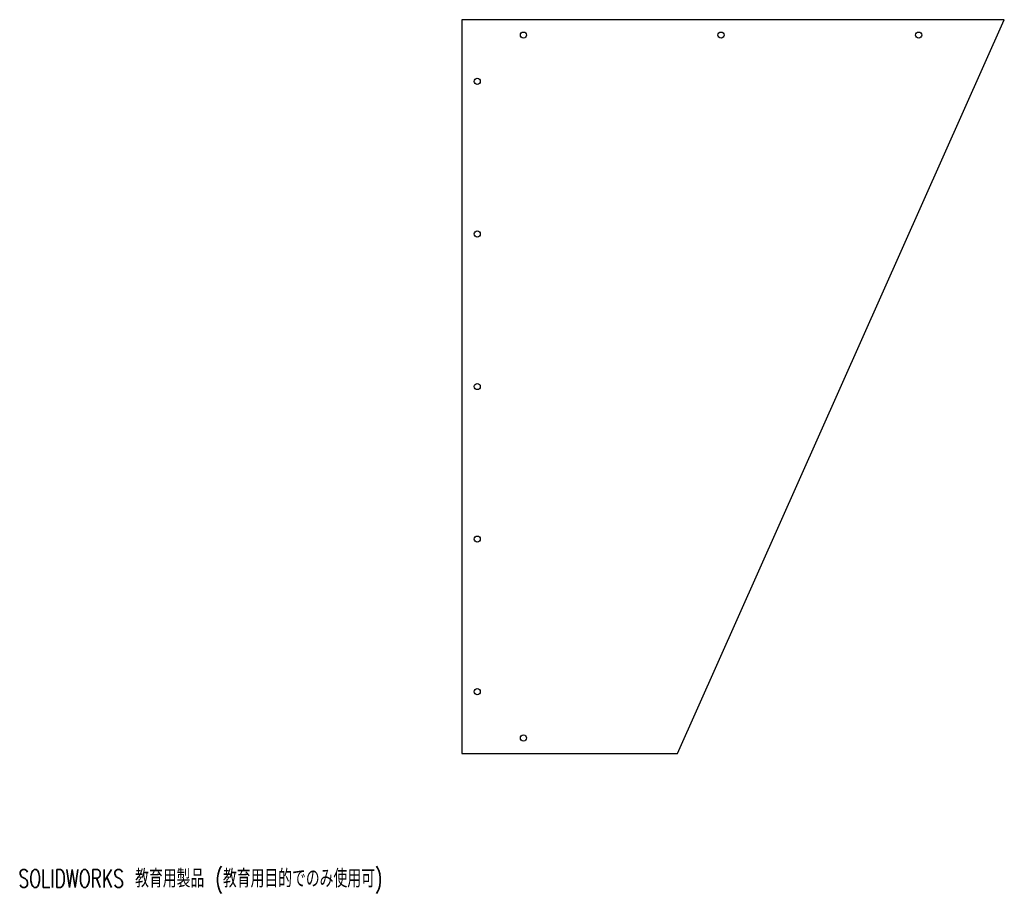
# Model space of a CAD drawing. Header units: millimetres. Extents: x 1 to 800, y 0 to 708.
import ezdxf

# ---------------------------------------------------------------- set-up
doc = ezdxf.new("R2010")
doc.units = ezdxf.units.MM
doc.styles.add('SLDTEXTSTYLE0', font='TXT', dxfattribs={"width": 0.7, "bigfont": 'bigfont'})

msp = doc.modelspace()

# ---------------------------------------------------------------- linework, layer by layer
at = {"color": 7, "linetype": 'Continuous', "lineweight": 25}
for p, q in [((359.58, 708), (359.58, 113)), ((799.58, 708), (359.58, 708)), ((534.58, 113), (799.58, 708)), ((359.58, 113), (534.58, 113))]:
    msp.add_line(p, q, dxfattribs=at)
for centre in [(409.58, 695.5), (569.85, 695.5), (730.13, 695.5), (372.08, 658), (372.08, 534.25), (372.08, 410.5), (372.08, 286.75), (372.08, 163), (409.58, 125.5)]:
    msp.add_circle(centre, 2.5, dxfattribs=at)

# ---------------------------------------------------------------- texts
at = {"color": 7, "linetype": 'Continuous', "insert": (0, 18.76), "char_height": 14.5493, "attachment_point": 1, "style": 'SLDTEXTSTYLE0'}
msp.add_mtext('SOLIDWORKS 教育用製品 (教育用目的でのみ使用可)', dxfattribs=at)

doc.saveas('drawing.dxf')
